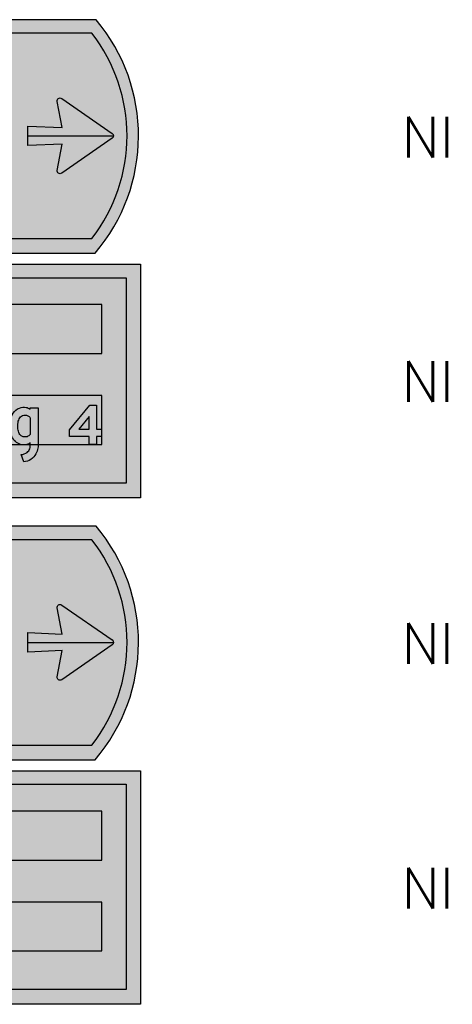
# Model space of a CAD drawing. Header units: millimetres. Extents: x 2444 to 7891, y 4019 to 8930.
# Tile 7 of 7: x 6829 to 7891, y 5267 to 7683. Entities that reach past the tile are written whole.
import ezdxf

# ---------------------------------------------------------------- set-up
doc = ezdxf.new("R2010")
doc.units = ezdxf.units.MM
doc.header["$LTSCALE"] = 20
doc.header["$MEASUREMENT"] = 0
doc.layers.get('0').update_dxf_attribs({"linetype": 'CONTINUOUS'})
for name, color, linetype in [('1', 1, 'CONTINUOUS'), ('105', 5, 'CONTINUOUS'), ('107', 7, 'CONTINUOUS'), ('135', 7, 'CONTINUOUS'), ('15', 5, 'CONTINUOUS'), ('37', 7, 'CONTINUOUS'), ('87', 7, 'CONTINUOUS'), ('97', 7, 'CONTINUOUS')]:
    doc.layers.add(name, color=color, linetype=linetype)
doc.styles.get("Standard").update_dxf_attribs({"font": 'SIMPLEX'})

# ---------------------------------------------------------------- blocks, each defined once
blk = doc.blocks.new('TBORDLU15')
at = {"layer": '135'}
blk.add_attdef('CAMTAG', (-850, 235), '', height=100, dxfattribs=at)
blk = doc.blocks.new('TBORDLU05')
at = {"layer": '135'}
blk.add_attdef('CAMTAG', (-850, 235), '', height=100, dxfattribs=at)
blk = doc.blocks.new('DNGOK')
for points in [[(138.0278122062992, -6.179536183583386, -0.03900578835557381), (137.0567534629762, -18.86267030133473, -0.0889813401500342), (127.720605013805, -45.92196169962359, -0.1167063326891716), (102.3402607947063, -73.6617504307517, -0.1254551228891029), (67.86887278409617, -86.29857640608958), (55.05736686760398, -50.49201163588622, 0.1302746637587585), (84.0307173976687, -39.43150731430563, 0.1416691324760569), (97.27512173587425, -21.78722582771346, 0.08688426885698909), (99.66560908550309, -8.60605354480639, -0.0004878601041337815), (99.67218928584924, 6.694477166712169e-14), (99.67218928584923, 7.912980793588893, -0.1000240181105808), (83.2446989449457, -0.2142316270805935, -0.1200905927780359), (51.59385005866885, -0.009616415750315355, -0.1236721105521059), (26.63741747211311, 14.0199938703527, -0.1062618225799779), (9.41659862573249, 39.21286700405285, -0.1004638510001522), (0.0004006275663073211, 91.08259658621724, -0.0499007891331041), (2.598609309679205, 119.5268494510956, -0.09552659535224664), (15.51926254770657, 152.5185482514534, -0.1620796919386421), (47.13371583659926, 178.3207465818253, -0.1259221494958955), (79.0315194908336, 181.2477086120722, -0.1424336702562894), (99.66715262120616, 172.3769611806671), (99.66715262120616, 179.9999999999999), (138.0278122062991, 179.9999999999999), (138.0278122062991, 0.8736953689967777)], [(99.67218928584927, 130.8106764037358), (99.67218928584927, 48.60561390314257, -0.1502151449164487), (84.06434752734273, 37.81619214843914, -0.1887522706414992), (58.9512604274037, 39.85290067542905, -0.1504702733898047), (46.00590062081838, 53.02339349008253, -0.09380644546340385), (39.45761860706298, 75.7465845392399, -0.06353175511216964), (39.96072014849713, 107.5969773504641, -0.108052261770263), (48.01192553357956, 130.1375790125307, -0.2141824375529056), (68.04806991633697, 143.1887111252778, -0.212331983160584), (94.18799869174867, 136.6452544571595, -0.06452125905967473)]]:
    blk.add_lwpolyline(points, format="xyb", close=True)
blk = doc.blocks.new('SDNGOK')
h = blk.add_hatch(color=256)
edge = h.paths.add_edge_path()
edge.add_arc((56.37588498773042, -6.306760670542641), 81.65202633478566, -8.845664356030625, 0.08927431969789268, ccw=False)
edge.add_arc((56.9654372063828, -6.369366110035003), 81.05986423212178, 330.7945278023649, 351.13398123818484, ccw=False)
edge.add_arc((56.41758395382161, -6.164400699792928), 81.6381312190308, 304.2299087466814, 330.856577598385, ccw=False)
edge.add_arc((60.31894058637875, -12.3686492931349), 74.31443735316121, 275.8309916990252, 304.43375310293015, ccw=False)
edge.add_line((67.86887278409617, -86.29857640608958), (55.05736686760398, -50.49201163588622))
edge.add_arc((48.6789122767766, 9.695126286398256), 60.52417908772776, 276.0494570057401, 305.7390054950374)
edge.add_arc((60.14140670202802, -7.706375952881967), 39.71376493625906, 306.9800777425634, 339.2336164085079)
edge.add_arc((60.82929005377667, -8.370197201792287), 38.83703521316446, 339.789514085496, 359.6520420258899)
edge.add_arc((4509.771008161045, -7.67499689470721), 4410.105497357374, 179.9002869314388, 180.012096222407, ccw=False)
edge.add_line((99.67218928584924, 6.694477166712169e-14), (99.67218928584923, 7.912980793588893))
edge.add_arc((71.3485210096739, 44.49745297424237), 46.2671999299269, 284.8991844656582, 307.74700704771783, ccw=False)
edge.add_arc((67.83909152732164, 64.8273595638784), 66.84116489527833, 255.9338210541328, 283.32538208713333, ccw=False)
edge.add_arc((67.04236330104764, 56.68237353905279), 58.75915491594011, 226.5566843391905, 254.7570530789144, ccw=False)
edge.add_arc((76.62850130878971, 66.67401712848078), 72.60547244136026, 202.223731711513, 226.4861007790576, ccw=False)
edge.add_arc((132.481346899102, 88.34304124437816), 132.5092686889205, 178.8153572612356, 201.7629792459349, ccw=False)
edge.add_arc((143.4486805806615, 92.32026447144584), 143.4536191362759, 169.0673941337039, 180.4943341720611, ccw=False)
edge.add_arc((94.61269854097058, 102.5169825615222), 93.57311680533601, 147.699600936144, 169.5264522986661, ccw=False)
edge.add_arc((70.07961544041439, 117.9369142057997), 64.59660611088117, 110.8068269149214, 147.6325163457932, ccw=False)
edge.add_arc((68.80153009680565, 117.4599664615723), 64.6028538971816, 80.8887482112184, 109.59687963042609, ccw=False)
edge.add_arc((74.09524716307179, 141.3274127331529), 40.2243310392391, 50.52568292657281, 82.95097499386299, ccw=False)
edge.add_line((99.66715262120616, 172.3769611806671), (99.66715262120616, 179.9999999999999))
edge.add_line((99.66715262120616, 179.9999999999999), (138.0278122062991, 179.9999999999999))
edge.add_line((138.0278122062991, 179.9999999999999), (138.0278122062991, 0.8736953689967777))
edge.add_line((138.0278122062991, 0.8736953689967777), (138.0278122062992, -6.179536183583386))
edge = h.paths.add_edge_path(flags=16)
edge.add_line((99.67218928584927, 130.8106764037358), (99.67218928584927, 48.60561390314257))
edge.add_arc((74.31683761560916, 68.6005819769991), 32.29075109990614, 287.5697698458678, 321.74105333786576, ccw=False)
edge.add_arc((74.10929037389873, 70.91147524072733), 34.56010598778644, 243.985470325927, 286.74128056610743, ccw=False)
edge.add_arc((73.86535580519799, 67.45934234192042), 31.3774738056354, 207.3918600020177, 241.6203222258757, ccw=False)
edge.add_arc((102.7575788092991, 81.68299928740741), 63.577716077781, 185.3576585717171, 206.7937823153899, ccw=False)
edge.add_arc((164.5358624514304, 89.70004696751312), 125.8541465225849, 171.824612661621, 186.3654757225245, ccw=False)
edge.add_arc((95.52951408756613, 100.4567306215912), 56.02565468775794, 148.009918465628, 172.6779675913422, ccw=False)
edge.add_arc((72.5648296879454, 114.3492194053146), 29.19105002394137, 98.90119430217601, 147.2575919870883, ccw=False)
edge.add_arc((73.76110475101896, 110.5273766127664), 33.15722453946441, 51.970898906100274, 99.92165194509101, ccw=False)
edge.add_arc((74.41701523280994, 112.5668782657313), 31.15541665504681, 35.84354218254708, 50.610256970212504, ccw=False)
blk = doc.blocks.new('DN4KK')
for points in [[(1.203561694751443e-13, 70.67368113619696), (99.41679975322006, 192.0704415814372), (132.8937174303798, 192.0704415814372), (132.8937174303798, 74.39352691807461), (157.916990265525, 74.39352691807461), (157.9169902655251, 38.88749242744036), (132.8937174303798, 38.88749242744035), (132.8937174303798, 1.213038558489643e-13), (96.71139135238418, 1.213038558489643e-13), (96.71139135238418, 38.88749242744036), (1.213038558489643e-13, 38.88749242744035)], [(46.32694193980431, 74.39352691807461), (96.71139135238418, 74.39352691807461), (96.7113913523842, 136.2751753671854)]]:
    blk.add_lwpolyline(points, close=True)
blk = doc.blocks.new('SDN4KK')
h = blk.add_hatch(color=256)
h.dxf.hatch_style = 1
h.paths.add_polyline_path([(46.32694193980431, 74.39352691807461), (96.71139135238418, 74.39352691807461), (96.7113913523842, 136.2751753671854)], flags=16)
h.paths.add_polyline_path([(1.203561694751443e-13, 70.67368113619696), (99.41679975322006, 192.0704415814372), (132.8937174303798, 192.0704415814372), (132.8937174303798, 74.39352691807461), (157.916990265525, 74.39352691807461), (157.9169902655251, 38.88749242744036), (132.8937174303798, 38.88749242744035), (132.8937174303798, 1.213038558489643e-13), (96.71139135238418, 1.213038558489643e-13), (96.71139135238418, 38.88749242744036), (1.213038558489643e-13, 38.88749242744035)])

msp = doc.modelspace()

# ---------------------------------------------------------------- hatches: boundary and pattern name
at = {"layer": '105'}
h = msp.add_hatch(color=256, dxfattribs=at)
h.dxf.hatch_style = 1
edge = h.paths.add_edge_path()
edge.add_line((7006.12733430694, 7649.523809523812), (5320.714285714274, 7649.523809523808))
edge.add_line((5320.714285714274, 7649.523809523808), (5320.714285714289, 7145.523809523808))
edge.add_line((5320.714285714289, 7145.523809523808), (7006.127334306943, 7145.523809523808))
edge.add_arc((6682.714285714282, 7397.523809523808), 409.9999999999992, 322.0746584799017, 397.925341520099)
h = msp.add_hatch(color=256, dxfattribs=at)
h.dxf.hatch_style = 1
edge = h.paths.add_edge_path()
edge.add_line((5405.301237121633, 7049.523809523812), (7090.7142857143, 7049.523809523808))
edge.add_line((7090.7142857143, 7049.523809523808), (7090.714285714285, 6545.523809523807))
edge.add_line((7090.714285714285, 6545.523809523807), (5405.301237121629, 6545.523809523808))
edge.add_arc((5728.714285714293, 6797.523809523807), 410.0000000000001, 142.074658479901, 217.925341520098, ccw=False)
h = msp.add_hatch(color=256, dxfattribs=at)
h.dxf.hatch_style = 1
edge = h.paths.add_edge_path()
edge.add_line((7006.12733430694, 6406.666666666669), (5320.714285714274, 6406.666666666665))
edge.add_line((5320.714285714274, 6406.666666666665), (5320.714285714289, 5902.666666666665))
edge.add_line((5320.714285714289, 5902.666666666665), (7006.127334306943, 5902.666666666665))
edge.add_arc((6682.714285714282, 6154.666666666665), 409.9999999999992, 322.0746584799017, 397.925341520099)
h = msp.add_hatch(color=256, dxfattribs=at)
h.dxf.hatch_style = 1
edge = h.paths.add_edge_path()
edge.add_line((5405.301237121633, 5806.666666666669), (7090.7142857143, 5806.666666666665))
edge.add_line((7090.7142857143, 5806.666666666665), (7090.714285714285, 5302.666666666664))
edge.add_line((7090.714285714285, 5302.666666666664), (5405.301237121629, 5302.666666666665))
edge.add_arc((5728.714285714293, 5554.666666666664), 410.0000000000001, 142.074658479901, 217.925341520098, ccw=False)
at = {"layer": '107'}
h = msp.add_hatch(color=256, dxfattribs=at)
h.dxf.hatch_style = 1
h.paths.add_polyline_path([(7016.866169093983, 7682.523809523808), (5285.714285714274, 7682.523809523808), (5285.714285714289, 7109.523809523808), (7014.322366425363, 7109.523809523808, 0.366895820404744)])
h.paths.add_polyline_path([(7006.12733430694, 7649.523809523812), (5320.714285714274, 7649.523809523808), (5320.714285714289, 7145.523809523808), (7006.127334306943, 7145.523809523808, 0.3435990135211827)], flags=16)
h.paths.add_polyline_path([(7064.540340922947, 7397.523809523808), (6917.833354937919, 7295.682721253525), (6933.870578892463, 7377.376368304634), (6849.114285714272, 7373.523809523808), (6849.114285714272, 7421.523809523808), (6933.870578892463, 7417.671250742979), (6917.833354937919, 7499.364897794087)], flags=0)
h = msp.add_hatch(color=256, dxfattribs=at)
h.dxf.hatch_style = 1
h.paths.add_polyline_path([(7056.020081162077, 7391.609213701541, 0.523147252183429), (7056.020081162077, 7403.438405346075), (6932.420078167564, 7489.239083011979, 0.6877163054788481), (6921.307398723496, 7481.668112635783), (6933.870578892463, 7417.671250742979), (6849.114285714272, 7421.523809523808), (6849.114285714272, 7373.523809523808), (6933.870578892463, 7377.376368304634), (6921.201220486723, 7312.838634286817, 0.659881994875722), (6932.420078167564, 7305.808536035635)])
h = msp.add_hatch(color=256, dxfattribs=at)
h.dxf.hatch_style = 1
h.paths.add_polyline_path([(5397.10620500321, 6509.523809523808), (7125.714285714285, 6509.523809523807), (7125.7142857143, 7082.523809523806), (5394.562402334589, 7082.523809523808, 0.366895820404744)])
h.paths.add_polyline_path([(5405.301237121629, 6545.523809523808), (7090.714285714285, 6545.523809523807), (7090.7142857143, 7049.523809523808), (5405.301237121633, 7049.523809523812, 0.3435990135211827)], flags=16)
h.paths.add_polyline_path([(5477.55799253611, 6817.671250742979), (5562.3142857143, 6821.523809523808), (5562.3142857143, 6773.523809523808), (5477.55799253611, 6777.376368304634), (5493.595216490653, 6695.682721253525), (5346.888230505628, 6797.523809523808), (5493.595216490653, 6899.364897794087)], flags=0)
h = msp.add_hatch(color=256, dxfattribs=at)
h.dxf.hatch_style = 1
h.paths.add_polyline_path([(7016.866169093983, 6439.666666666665), (5285.714285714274, 6439.666666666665), (5285.714285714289, 5866.666666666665), (7014.322366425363, 5866.666666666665, 0.366895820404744)])
h.paths.add_polyline_path([(7006.12733430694, 6406.666666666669), (5320.714285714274, 6406.666666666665), (5320.714285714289, 5902.666666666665), (7006.127334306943, 5902.666666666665, 0.3435990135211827)], flags=16)
h.paths.add_polyline_path([(7064.540340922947, 6154.666666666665), (6917.833354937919, 6052.825578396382), (6933.870578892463, 6134.51922544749), (6849.114285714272, 6130.666666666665), (6849.114285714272, 6178.666666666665), (6933.870578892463, 6174.814107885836), (6917.833354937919, 6256.507754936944)], flags=0)
h = msp.add_hatch(color=256, dxfattribs=at)
h.dxf.hatch_style = 1
h.paths.add_polyline_path([(7056.020081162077, 6148.752070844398, 0.523147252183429), (7056.020081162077, 6160.581262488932), (6932.420078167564, 6246.381940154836, 0.6877163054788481), (6921.307398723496, 6238.810969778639), (6933.870578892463, 6174.814107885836), (6849.114285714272, 6178.666666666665), (6849.114285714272, 6130.666666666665), (6933.870578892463, 6134.51922544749), (6921.201220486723, 6069.981491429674, 0.659881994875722), (6932.420078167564, 6062.951393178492)])
h = msp.add_hatch(color=256, dxfattribs=at)
h.dxf.hatch_style = 1
h.paths.add_polyline_path([(5397.10620500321, 5266.666666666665), (7125.714285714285, 5266.666666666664), (7125.7142857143, 5839.666666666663), (5394.562402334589, 5839.666666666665, 0.366895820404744)])
h.paths.add_polyline_path([(5405.301237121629, 5302.666666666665), (7090.714285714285, 5302.666666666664), (7090.7142857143, 5806.666666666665), (5405.301237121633, 5806.666666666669, 0.3435990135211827)], flags=16)
h.paths.add_polyline_path([(5477.55799253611, 5574.814107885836), (5562.3142857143, 5578.666666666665), (5562.3142857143, 5530.666666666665), (5477.55799253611, 5534.51922544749), (5493.595216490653, 5452.825578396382), (5346.888230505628, 5554.666666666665), (5493.595216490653, 5656.507754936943)], flags=0)

# ---------------------------------------------------------------- linework, layer by layer
at = {"layer": '1'}
for p, q in [((6849.114285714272, 7397.523809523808), (7059.114285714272, 7397.523809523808)), ((6849.114285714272, 6154.666666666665), (7059.114285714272, 6154.666666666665))]:
    msp.add_line(p, q, dxfattribs=at)
for points in [[(7030.7142857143, 6983.523809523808), (5601.914285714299, 6983.523809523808), (5601.914285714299, 6863.523809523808), (7030.7142857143, 6863.523809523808)], [(7030.7142857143, 6760.523809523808), (5601.914285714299, 6760.523809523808), (5601.914285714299, 6640.523809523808), (7030.7142857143, 6640.523809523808)], [(7030.7142857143, 5740.666666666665), (5601.914285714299, 5740.666666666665), (5601.914285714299, 5620.666666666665), (7030.7142857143, 5620.666666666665)], [(7030.7142857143, 5517.666666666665), (5601.914285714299, 5517.666666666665), (5601.914285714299, 5397.666666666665), (7030.7142857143, 5397.666666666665)]]:
    msp.add_lwpolyline(points, close=True, dxfattribs=at)
at = {"layer": '15'}
for points in [[(7016.866169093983, 7682.523809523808), (5285.714285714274, 7682.523809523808), (5285.714285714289, 7109.523809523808), (7014.322366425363, 7109.523809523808, 0.3668958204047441)], [(5394.562402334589, 7082.523809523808), (7125.7142857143, 7082.523809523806), (7125.714285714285, 6509.523809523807), (5397.10620500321, 6509.523809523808, -0.3668958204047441)], [(7016.866169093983, 6439.666666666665), (5285.714285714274, 6439.666666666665), (5285.714285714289, 5866.666666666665), (7014.322366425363, 5866.666666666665, 0.3668958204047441)], [(5394.562402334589, 5839.666666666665), (7125.7142857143, 5839.666666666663), (7125.714285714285, 5266.666666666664), (5397.10620500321, 5266.666666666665, -0.3668958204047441)]]:
    msp.add_lwpolyline(points, format="xyb", close=True, dxfattribs=at)
at = {"layer": '87', "flags": 128}
for points in [[(6933.870578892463, 7417.671250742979), (6921.201220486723, 7482.208984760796, -0.6598936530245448), (6932.420270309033, 7489.238949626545), (7056.02010696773, 7403.438387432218, -0.5231444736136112), (7056.02010696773, 7391.609231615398), (6932.420270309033, 7305.808669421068, -0.6598936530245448), (6921.201220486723, 7312.838634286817), (6933.870578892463, 7377.376368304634), (6849.114285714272, 7373.523809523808), (6849.114285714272, 7421.523809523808)], [(6933.870578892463, 6174.814107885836), (6921.201220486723, 6239.351841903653, -0.6598936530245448), (6932.420270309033, 6246.381806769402), (7056.02010696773, 6160.581244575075, -0.5231444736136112), (7056.02010696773, 6148.752088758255), (6932.420270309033, 6062.951526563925, -0.6598936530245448), (6921.201220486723, 6069.981491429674), (6933.870578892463, 6134.51922544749), (6849.114285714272, 6130.666666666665), (6849.114285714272, 6178.666666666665)]]:
    msp.add_lwpolyline(points, format="xyb", close=True, dxfattribs=at)
at = {"layer": '97'}
for points in [[(7006.12733430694, 7649.523809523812), (5320.714285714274, 7649.523809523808), (5320.714285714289, 7145.523809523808), (7006.127334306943, 7145.523809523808, 0.3435990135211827)], [(5405.301237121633, 7049.523809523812), (7090.7142857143, 7049.523809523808), (7090.714285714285, 6545.523809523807), (5405.301237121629, 6545.523809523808, -0.3435990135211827)], [(7006.12733430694, 6406.666666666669), (5320.714285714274, 6406.666666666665), (5320.714285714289, 5902.666666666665), (7006.127334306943, 5902.666666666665, 0.3435990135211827)], [(5405.301237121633, 5806.666666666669), (7090.7142857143, 5806.666666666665), (7090.714285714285, 5302.666666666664), (5405.301237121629, 5302.666666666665, -0.3435990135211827)]]:
    msp.add_lwpolyline(points, format="xyb", close=True, dxfattribs=at)

# ---------------------------------------------------------------- block references
at = {"layer": '107', "xscale": 0.5, "yscale": 0.5, "zscale": 0.5}
for name, p in [('SDNGOK', (6805.414285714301, 6640.523809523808)), ('SDN4KK', (6951.414285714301, 6640.523809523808))]:
    msp.add_blockref(name, p, dxfattribs=at)
at = {"layer": '15'}
ref = msp.add_blockref('TBORDLU05', (5285.714285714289, 7109.523809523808), dxfattribs=at)
ref.add_attrib('CAMTAG', 'NI', (7765.714285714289, 7344.523809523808), dxfattribs={"layer": '135', "height": 100})
ref = msp.add_blockref('TBORDLU15', (5285.714285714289, 6509.523809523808), dxfattribs=at)
ref.add_attrib('CAMTAG', 'NI', (7765.714285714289, 6744.523809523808), dxfattribs={"layer": '135', "height": 100})
ref = msp.add_blockref('TBORDLU05', (5285.714285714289, 5866.666666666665), dxfattribs=at)
ref.add_attrib('CAMTAG', 'NI', (7765.714285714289, 6101.666666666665), dxfattribs={"layer": '135', "height": 100})
ref = msp.add_blockref('TBORDLU15', (5285.714285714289, 5266.666666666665), dxfattribs=at)
ref.add_attrib('CAMTAG', 'NI', (7765.714285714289, 5501.666666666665), dxfattribs={"layer": '135', "height": 100})
at = {"layer": '37', "xscale": 0.5, "yscale": 0.5, "zscale": 0.5}
for name, p in [('DNGOK', (6805.414285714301, 6640.523809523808)), ('DN4KK', (6951.414285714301, 6640.523809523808))]:
    msp.add_blockref(name, p, dxfattribs=at)

doc.saveas('drawing.dxf')
